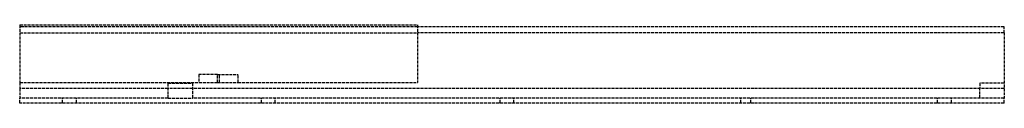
# Model space of a CAD drawing. Header units: millimetres. Extents: x -499 to 0, y 0 to 2018.
# Tile 1 of 2: x -499 to -4, y 0 to 40. Entities that reach past the tile are written whole.
import ezdxf

# ---------------------------------------------------------------- set-up
doc = ezdxf.new("R2010")
doc.units = ezdxf.units.MM
doc.header["$LTSCALE"] = 10
doc.linetypes.add('ALLCAD_Strich', pattern=[0.2, 0.15, -0.05])
doc.layers.add('BESCH_KONT_sich_schn_seit_2d', color=160, linetype='Continuous')

msp = doc.modelspace()

# ---------------------------------------------------------------- linework, layer by layer
at = {"layer": 'BESCH_KONT_sich_schn_seit_2d', "linetype": 'ALLCAD_Strich', "extrusion": (-1.09476e-47, 1, -2.22045e-16)}
for p, q in [((-499, 39.5), (-299, 39.5)), ((-499, 39.5), (-499, 10.5)), ((-299, 38.5), (-499, 38.5)), ((-499, 35.5), (-299, 35.5)), ((-299, 39.5), (-299, 10.5)), ((-4, 38.5), (-299, 38.5)), ((-4, 35.5), (-299, 35.5)), ((-4, 35.5), (-4, 38.5)), ((-4, 35.5), (-4, 7.5)), ((-499, 10.5), (-499, 7.5)), ((-499, 10.5), (-399.6, 10.5)), ((-424.4, 10.1), (-412.1, 10.1)), ((-424.4, 2.5), (-424.4, 10.1)), ((-412.1, 10.1), (-412.1, 2.5)), ((-399.6, 14.5), (-409, 14.5)), ((-409, 14.5), (-409, 10.5)), ((-399.6, 14.5), (-389.1, 14.5)), ((-399.6, 10.5), (-399.6, 14.5)), ((-399.6, 10.5), (-389.1, 10.5)), ((-398.5, 10.5), (-398.5, 14.5)), ((-389.1, 10.5), (-389.1, 14.5)), ((-389.1, 10.5), (-299, 10.5)), ((-4, 10.1), (-16.3, 10.1)), ((-16.3, 10.1), (-16.3, 7.5)), ((-424.4, 7.5), (-499, 7.5)), ((-499, 7.5), (-499, 2.5)), ((-412.1, 7.5), (-424.4, 7.5)), ((-4, 7.5), (-412.1, 7.5)), ((-16.3, 2.5), (-16.3, 7.5)), ((-4, 7.5), (-4, 2.5)), ((-424.4, 2.5), (-499, 2.5)), ((-499, 0), (-499, 2.5)), ((-4, 0), (-499, 0)), ((-477.5, 0), (-477.5, 2.5)), ((-470.5, 0), (-470.5, 2.5)), ((-424.4, 2.5), (-412.1, 2.5)), ((-4, 2.5), (-412.1, 2.5)), ((-377.5, 0), (-377.5, 2.5)), ((-370.5, 0), (-370.5, 2.5)), ((-257.5, 0), (-257.5, 2.5)), ((-250.5, 0), (-250.5, 2.5)), ((-136.5, 0), (-136.5, 2.5)), ((-131.5, 0), (-131.5, 2.5)), ((-37.5, 0), (-37.5, 2.5)), ((-30.5, 0), (-30.5, 2.5)), ((-4, 0), (-4, 2.5)), ((-4, 0.01), (-3.99, 0.01)), ((-4, 0.01), (-3.99, 0.01)), ((-3.99, 0.01), (-4, 0.01)), ((-4, 0.01), (-3.99, 0.01)), ((-4, 0.01), (-3.99, 0.01)), ((-4, 0.01), (-3.99, 0.01)), ((-4, 0.01), (-3.99, 0.01)), ((-4, 0.01), (-3.99, 0.01)), ((-4, 0.01), (-3.99, 0.01)), ((-4, 0), (-3.99, 0)), ((-4, 0), (-3.99, 0)), ((-4, 0), (-3.99, 0)), ((-4, 0), (-3.99, 0)), ((-4, 0), (-3.99, 0)), ((-4, 0), (-3.99, 0)), ((-3.99, 0.01), (-3.99, 0.01)), ((-3.99, 0), (-3.99, 0.01)), ((-3.99, 0), (-3.99, 0))]:
    msp.add_line(p, q, dxfattribs=at)

doc.saveas('drawing.dxf')
